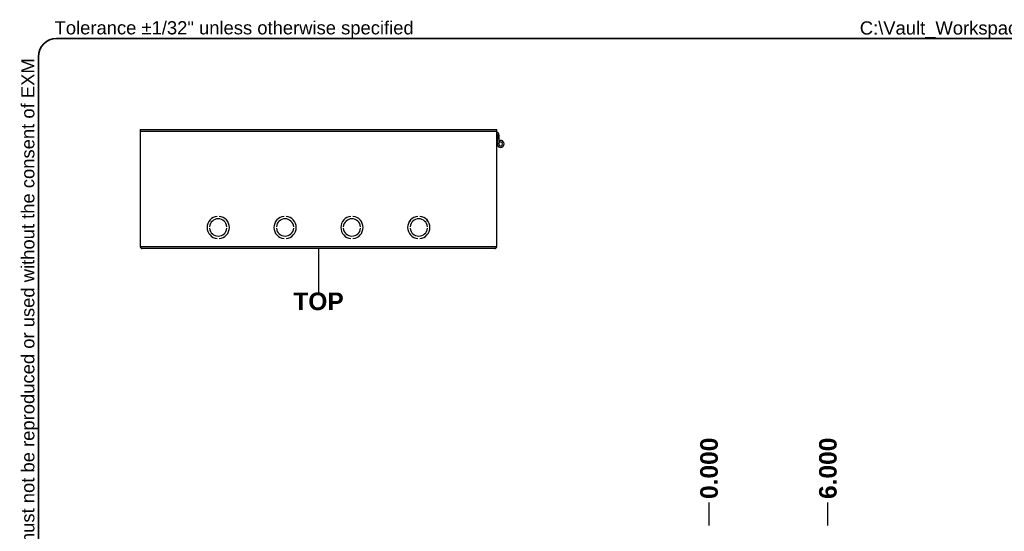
# Model space of a CAD drawing. Header units: inches. Extents: x 0 to 140, y -11 to 91.
# Tile 3 of 8: x 2 to 59, y 62 to 91. Entities that reach past the tile are written whole.
import ezdxf

# ---------------------------------------------------------------- set-up
doc = ezdxf.new("R2010")
doc.units = ezdxf.units.IN
doc.header["$LTSCALE"] = 8.43274
doc.header["$MEASUREMENT"] = 0
doc.layers.get('0').update_dxf_attribs({"lineweight": 25})
for name, color, linetype, lineweight in [('Dimensions(ANSI)', 7, 'Continuous', 25), ('Sketch Geometry(ANSI)', 7, 'Continuous', 25), ('Symbols(ANSI)', 7, 'Continuous', 25), ('Visible Edges(ANSI)', 7, 'Continuous', 25), ('Visible Tangent Edges(ANSI)', 7, 'Continuous', 25)]:
    doc.layers.add(name, color=color, linetype=linetype, lineweight=lineweight)
doc.styles.add('Current-ANSI', font='arial.ttf')
doc.styles.add('Dimension-ANSI', font='arialbd.ttf')
doc.dimstyles.new('INCH-ANSI-VERTICAL', dxfattribs={"dimscale": 8.43274, "dimtxt": 0.12, "dimasz": 0.098425, "dimexe": 0.04, "dimexo": 0.04, "dimgap": 0.031496, "dimtad": 0, "dimtih": 1, "dimtoh": 1, "dimdec": 3, "dimrnd": 1e-08, "dimzin": 0, "dimdsep": 46, "dimtxsty": 'Dimension-ANSI', "dimcen": 0.09, "dimdle": 0.312, "dimclrd": 179, "dimclre": 179, "dimclrt": 7, "dimadec": 1, "dimazin": 0, "dimtfac": 1, "dimtdec": 3, "dimtofl": 0, "dimtmove": 0, "dimatfit": 3, "dimfxl": 1, "dimtolj": 1, "dimtzin": 4, "dimlwd": 25, "dimlwe": 25, "dimarcsym": 0})

# ---------------------------------------------------------------- blocks, each defined once
blk = doc.blocks.new('*D20')
at = {"layer": 'Defpoints', "color": 0, "linetype": 'Continuous', "transparency": 16777216}
for p in [(42.025, 63.419), (42.025, 61.759), (42.025, 61.759)]:
    blk.add_point(p, dxfattribs=at)
at = {"layer": 'Dimensions(ANSI)', "color": 179, "linetype": 'Continuous', "lineweight": 25, "true_color": 0x262658, "transparency": 16777216}
blk.add_line((42.025, 62.097), (42.025, 63.419), dxfattribs=at)
at = {"layer": 'Dimensions(ANSI)', "color": 7, "linetype": 'Continuous', "lineweight": 25, "transparency": 16777216, "insert": (42.025, 65.389), "char_height": 1.0119, "attachment_point": 5, "rotation": 90, "style": 'Dimension-ANSI'}
blk.add_mtext('\\A1;0.000', dxfattribs=at)
blk = doc.blocks.new('*D21')
at = {"layer": 'Defpoints', "color": 0, "linetype": 'Continuous', "transparency": 16777216}
for p in [(48.876, 63.419), (42.025, 61.759), (48.876, 61.759)]:
    blk.add_point(p, dxfattribs=at)
at = {"layer": 'Dimensions(ANSI)', "color": 179, "linetype": 'Continuous', "lineweight": 25, "true_color": 0x262658, "transparency": 16777216}
blk.add_line((48.876, 62.097), (48.876, 63.419), dxfattribs=at)
at = {"layer": 'Dimensions(ANSI)', "color": 7, "linetype": 'Continuous', "lineweight": 25, "transparency": 16777216, "insert": (48.876, 65.389), "char_height": 1.0119, "attachment_point": 5, "rotation": 90, "style": 'Dimension-ANSI'}
blk.add_mtext('\\A1;6.000', dxfattribs=at)
blk = doc.blocks.new('TOP')
at = {"layer": 'Sketch Geometry(ANSI)'}
blk.add_line((0, 0.15), (0, -0.15), dxfattribs=at)
at = {"layer": 'Symbols(ANSI)', "color": 7, "insert": (0, -0.2119), "char_height": 0.12, "attachment_point": 5, "style": 'Dimension-ANSI'}
blk.add_mtext('\\fArial|b1|i0;TOP', dxfattribs=at)
blk = doc.blocks.new('Borders 1_EXM - B (Inch)-1100EH241806B_merged.idw')
at = {"layer": 'Sketch Geometry(ANSI)', "linetype": 'Continuous', "lineweight": 35}
for p, q in [((16.3979, 10.6915), (0.5229, 10.6915)), ((0.3979, 10.5665), (0.3979, 0.2545))]:
    blk.add_line(p, q, dxfattribs=at)
blk.add_arc((0.5229, 10.5665), 0.125, 90, 180, dxfattribs=at)
at = {"layer": 'Symbols(ANSI)', "color": 7, "insert": (0.5091, 10.6919), "char_height": 0.09, "attachment_point": 7, "style": 'Current-ANSI'}
blk.add_mtext('Tolerance ±1/32" unless otherwise specified', dxfattribs=at)
at = {"layer": 'Symbols(ANSI)', "color": 7, "insert": (0.3979, 5.4193), "char_height": 0.09, "attachment_point": 7, "rotation": 90, "style": 'Current-ANSI'}
blk.add_mtext('This drawing is confidential and must not be reproduced or used without the consent of EXM', dxfattribs=at)
at = {"layer": 'Symbols(ANSI)', "color": 7, "style": 'Current-ANSI'}
blk.add_attdef('FILENAME_AND_PATH_001', (6.0134, 10.7181), '', height=0.09, dxfattribs=at)

msp = doc.modelspace()

# ---------------------------------------------------------------- linework, layer by layer
at = {"layer": 'Visible Edges(ANSI)'}
for p, q in [((9.2284, 84.9036), (29.7832, 84.9036)), ((9.2284, 84.9036), (9.2284, 84.7906)), ((9.2284, 84.7906), (9.2284, 78.1651)), ((29.7832, 84.7906), (29.7832, 84.9036)), ((29.7832, 78.1651), (29.7832, 84.7906)), ((29.8247, 84.5989), (29.8068, 84.086)), ((29.9103, 84.5959), (29.8924, 84.083)), ((29.9573, 84.1809), (29.9211, 84.2585)), ((13.6682, 79.9057), (13.6682, 79.9056)), ((13.7824, 79.9056), (13.7824, 79.9057)), ((17.5211, 79.9057), (17.5211, 79.9056)), ((17.6353, 79.9056), (17.6353, 79.9057)), ((21.3763, 79.9057), (21.3763, 79.9056)), ((21.4905, 79.9056), (21.4905, 79.9057)), ((25.2292, 79.9057), (25.2292, 79.9056)), ((25.3433, 79.9056), (25.3433, 79.9057)), ((13.2279, 79.3116), (13.2278, 79.3116)), ((13.2278, 79.2202), (13.2279, 79.2202)), ((14.2228, 79.3116), (14.2227, 79.3116)), ((14.2227, 79.2202), (14.2228, 79.2202)), ((17.0808, 79.3116), (17.0807, 79.3116)), ((17.0807, 79.2202), (17.0808, 79.2202)), ((18.0757, 79.3116), (18.0756, 79.3116)), ((18.0756, 79.2202), (18.0757, 79.2202)), ((20.936, 79.3116), (20.9359, 79.3116)), ((20.9359, 79.2202), (20.936, 79.2202)), ((21.9309, 79.3116), (21.9308, 79.3116)), ((21.9308, 79.2202), (21.9309, 79.2202)), ((24.7889, 79.3116), (24.7887, 79.3116)), ((24.7887, 79.2202), (24.7889, 79.2202)), ((25.7838, 79.3116), (25.7836, 79.3116)), ((25.7836, 79.2202), (25.7838, 79.2202)), ((13.6682, 78.6262), (13.6682, 78.6261)), ((13.6683, 78.6262), (13.6683, 78.6261)), ((13.7824, 78.6261), (13.7823, 78.6262)), ((13.7824, 78.6261), (13.7824, 78.6262)), ((17.5211, 78.6262), (17.5211, 78.6261)), ((17.5212, 78.6262), (17.5212, 78.6261)), ((17.6352, 78.6261), (17.6352, 78.6262)), ((17.6353, 78.6261), (17.6353, 78.6262)), ((21.3763, 78.6262), (21.3763, 78.6261)), ((21.3763, 78.6262), (21.3763, 78.6261)), ((21.4904, 78.6261), (21.4904, 78.6262)), ((21.4905, 78.6261), (21.4905, 78.6262)), ((25.2292, 78.6262), (25.2292, 78.6261)), ((25.2292, 78.6262), (25.2292, 78.6261)), ((25.3433, 78.6261), (25.3433, 78.6262)), ((25.3433, 78.6261), (25.3433, 78.6262)), ((29.6701, 78.052), (9.3414, 78.052))]:
    msp.add_line(p, q, dxfattribs=at)
at = {"layer": 'Visible Edges(ANSI)', "flags": 128}
for points in [[(9.2284, 78.1651), (9.2331, 78.1576), (9.2378, 78.1503), (9.2425, 78.143), (9.2473, 78.1357), (9.252, 78.1286), (9.2567, 78.1217), (9.2614, 78.115), (9.2661, 78.1085), (9.2708, 78.1022), (9.2755, 78.0962), (9.2802, 78.0905), (9.2849, 78.0851), (9.2896, 78.08), (9.2943, 78.0754), (9.299, 78.0711), (9.3037, 78.0672), (9.3084, 78.0637), (9.3132, 78.0606), (9.3179, 78.058), (9.3226, 78.0559), (9.3273, 78.0542), (9.332, 78.053), (9.3367, 78.0523), (9.3414, 78.052)], [(29.6701, 78.052), (29.6749, 78.0523), (29.6796, 78.053), (29.6843, 78.0542), (29.689, 78.0559), (29.6937, 78.058), (29.6984, 78.0606), (29.7031, 78.0637), (29.7078, 78.0672), (29.7125, 78.0711), (29.7173, 78.0754), (29.722, 78.0801), (29.7267, 78.0852), (29.7314, 78.0905), (29.7361, 78.0963), (29.7408, 78.1023), (29.7455, 78.1085), (29.7502, 78.115), (29.7549, 78.1218), (29.7596, 78.1287), (29.7643, 78.1358), (29.7691, 78.143), (29.7738, 78.1503), (29.7785, 78.1577), (29.7832, 78.1651)]]:
    msp.add_lwpolyline(points, dxfattribs=at)
at = {"layer": 'Visible Edges(ANSI)'}
for centre, radius, start, end in [((29.7652, 84.601), 0.1453, 358, 82.87208), ((29.7652, 84.601), 0.0596, 358, 72.40308), ((29.806, 84.5763), 0.018, 270.72257, 358), ((29.8065, 84.5313), 0.027, 90.72257, 149.93845), ((29.8006, 84.3606), 0.027, 229.87498, 265.27743), ((29.7969, 84.3158), 0.018, 358, 85.27743), ((30.0048, 84.0791), 0.198, 178, 115), ((30.0048, 84.0791), 0.1124, 178, 115), ((13.7253, 79.2659), 0.6423, 95.09969, 264.90536), ((13.7253, 79.2659), 0.6422, 95.09969, 264.90536), ((13.7253, 79.2659), 0.4996, 5.2458, 174.7542), ((13.7253, 79.2659), 0.4995, 5.247, 174.753), ((13.7253, 79.2659), 0.6422, 275.09464, 84.90031), ((13.7253, 79.2659), 0.6423, 275.09464, 84.90031), ((17.5782, 79.2659), 0.6423, 95.09969, 264.90536), ((17.5782, 79.2659), 0.6422, 95.09969, 264.90536), ((17.5782, 79.2659), 0.4996, 5.2458, 174.7542), ((17.5782, 79.2659), 0.4995, 5.247, 174.753), ((17.5782, 79.2659), 0.6423, 275.09464, 84.90031), ((17.5782, 79.2659), 0.6422, 275.09464, 84.90031), ((21.4334, 79.2659), 0.6423, 95.09969, 264.90536), ((21.4334, 79.2659), 0.6422, 95.09969, 264.90536), ((21.4334, 79.2659), 0.4996, 5.2458, 174.7542), ((21.4334, 79.2659), 0.4995, 5.247, 174.753), ((21.4334, 79.2659), 0.6423, 275.09464, 84.90031), ((21.4334, 79.2659), 0.6422, 275.09464, 84.90031), ((25.2863, 79.2659), 0.6423, 95.09969, 264.90536), ((25.2863, 79.2659), 0.6422, 95.09969, 264.90536), ((25.2863, 79.2659), 0.4996, 5.2458, 174.7542), ((25.2863, 79.2659), 0.4995, 5.247, 174.753), ((25.2863, 79.2659), 0.6423, 275.09464, 84.90031), ((25.2863, 79.2659), 0.6422, 275.09464, 84.90031), ((13.7253, 79.2659), 0.4996, 185.2458, 354.7542), ((13.7253, 79.2659), 0.4995, 185.247, 354.753), ((17.5782, 79.2659), 0.4996, 185.2458, 354.7542), ((17.5782, 79.2659), 0.4995, 185.247, 354.753), ((21.4334, 79.2659), 0.4996, 185.2458, 354.7542), ((21.4334, 79.2659), 0.4995, 185.247, 354.753), ((25.2863, 79.2659), 0.4996, 185.2458, 354.7542), ((25.2863, 79.2659), 0.4995, 185.247, 354.753), ((9.3414, 78.1651), 0.1131, 180, 270), ((29.6701, 78.1651), 0.1131, 270, 0)]:
    msp.add_arc(centre, radius, start, end, dxfattribs=at)
at = {"layer": 'Visible Tangent Edges(ANSI)'}
for p, q in [((29.7832, 84.7906), (9.2284, 84.7906)), ((29.9103, 84.5959), (29.8247, 84.5989)), ((29.8059, 84.5493), (29.7987, 84.3427)), ((29.8158, 84.3421), (29.7987, 84.3427)), ((29.823, 84.5487), (29.8059, 84.5493)), ((29.8924, 84.083), (29.8068, 84.086)), ((9.2284, 78.1651), (29.7832, 78.1651))]:
    msp.add_line(p, q, dxfattribs=at)
at = {"layer": 'Visible Tangent Edges(ANSI)', "flags": 128}
for points in [[(29.7987, 84.3427), (29.7987, 84.3421), (29.7987, 84.3415), (29.7987, 84.3409), (29.7986, 84.3404), (29.7986, 84.3398), (29.7986, 84.3393), (29.7986, 84.3387), (29.7986, 84.3382), (29.7986, 84.3377), (29.7986, 84.3372), (29.7986, 84.3368), (29.7986, 84.3363), (29.7985, 84.3359), (29.7985, 84.3356), (29.7985, 84.3352), (29.7985, 84.3349), (29.7985, 84.3346), (29.7985, 84.3344), (29.7984, 84.3342), (29.7984, 84.334), (29.7984, 84.3339), (29.7984, 84.3338), (29.7984, 84.3337), (29.7983, 84.3337)], [(29.8062, 84.5583), (29.8062, 84.5583), (29.8062, 84.5582), (29.8062, 84.5581), (29.8062, 84.558), (29.8063, 84.5578), (29.8063, 84.5576), (29.8063, 84.5574), (29.8063, 84.5571), (29.8062, 84.5568), (29.8062, 84.5565), (29.8062, 84.5561), (29.8062, 84.5557), (29.8062, 84.5553), (29.8062, 84.5548), (29.8062, 84.5543), (29.8061, 84.5538), (29.8061, 84.5533), (29.8061, 84.5528), (29.8061, 84.5522), (29.806, 84.5517), (29.806, 84.5511), (29.806, 84.5505), (29.8059, 84.5499), (29.8059, 84.5493)]]:
    msp.add_lwpolyline(points, dxfattribs=at)
at = {"layer": 'Visible Tangent Edges(ANSI)'}
for centre, major_axis, start_param, end_param in [((29.8065, 84.5313), (0.027, -0.0009), 1.6183142, 2.6407811), ((29.8006, 84.3606), (-0.027, 0.0009), 0.8934735, 1.5232784)]:
    msp.add_ellipse(centre, major_axis=major_axis, ratio=0.6666667, start_param=start_param, end_param=end_param, dxfattribs=at)

# ---------------------------------------------------------------- block references
at = {"xscale": 8.432740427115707, "yscale": 8.432740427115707, "zscale": 8.432740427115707}
msp.add_blockref('Borders 1_EXM - B (Inch)-1100EH241806B_merged.idw', (0, 0), dxfattribs=at).add_auto_attribs({'FILENAME_AND_PATH_001': 'C:\\Vault_Workspace\\Inventor_Dwg\\BoxCad\\Result\\1100EH241806\\1100EH241806.idw'})
msp.add_blockref('TOP', (19.5058, 76.7904), dxfattribs=at)

# ---------------------------------------------------------------- dimensions: what is measured, and where the dimension line sits
at = {"layer": 'Dimensions(ANSI)', "color": 179, "linetype": 'Continuous', "lineweight": 25, "true_color": 0x262658}
for feature_location, offset, origin, picture, middle in [((42.0245793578, 61.7593124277), (0, 1.6599882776), (42.0245793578, 61.7593124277), '*D20', (42.0245793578, 65.3891638)), ((48.8762, 61.7593), (0, 1.66), (42.0246, 61.7593), '*D21', (48.8762, 65.3888))]:
    dim = msp.add_ordinate_dim(feature_location=feature_location, offset=offset, dtype=1, origin=origin, dimstyle='INCH-ANSI-VERTICAL', override={"dimgap": 0.031496, "dimtad": 0, "dimdec": 3, "dimlfac": 0.875708, "dimtol": 0, "dimlim": 0, "dimtp": 0, "dimtm": 0, "dimtdec": 3}, dxfattribs=at)
    dim.commit()
    dim.dimension.update_dxf_attribs({"geometry": picture, "text_midpoint": middle})

doc.saveas('drawing.dxf')
